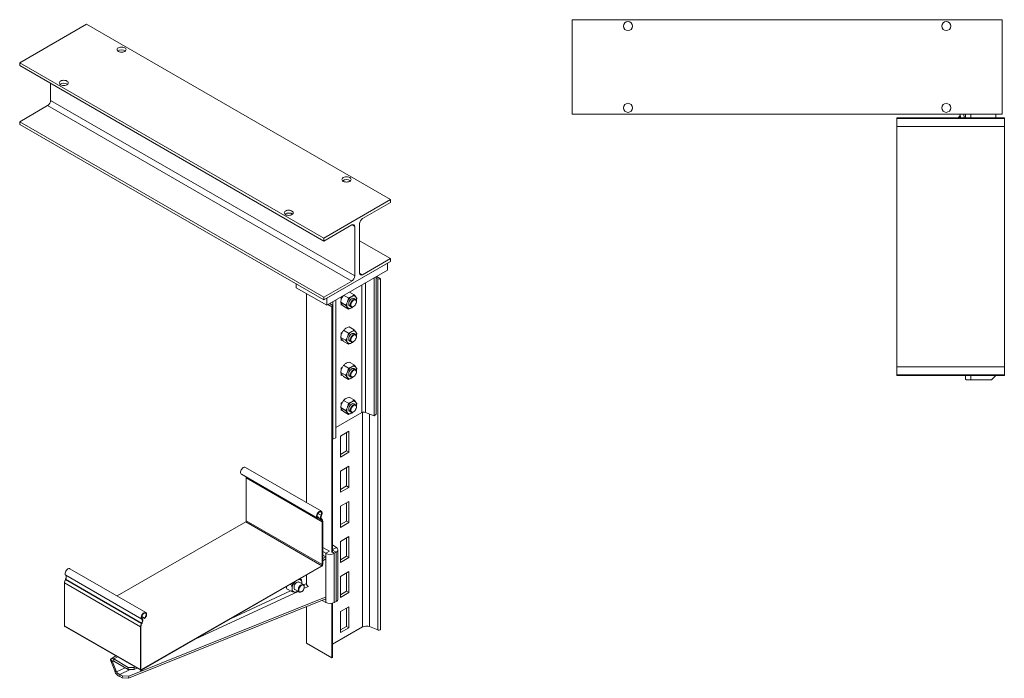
# Model space of a CAD drawing. Header units: millimetres. Extents: x 400 to 1545, y -5 to 1486.
# Tile 1 of 2: x 400 to 1545, y -5 to 761. Entities that reach past the tile are written whole.
import ezdxf

# ---------------------------------------------------------------- set-up
doc = ezdxf.new("R2010")
doc.units = ezdxf.units.MM

msp = doc.modelspace()

# ---------------------------------------------------------------- linework, layer by layer
at = {"color": 7, "linetype": 'Continuous', "lineweight": 15}
for p, q in [((477.8, 756.1), (400, 711.2)), ((831.3, 552), (477.8, 756.1)), ((1042.5, 761.3), (1042.5, 651.3)), ((1542.5, 761.3), (1042.5, 761.3)), ((1542.5, 761.3), (1542.5, 651.3)), ((753.5, 507.1), (400, 711.2)), ((400, 711.2), (400, 707.9)), ((753.5, 503.8), (400, 707.9)), ((436, 687.1), (436, 667.5)), ((436, 667.5), (789.6, 463.4)), ((432.5, 661.4), (400, 642.6)), ((786.1, 457.3), (432.5, 661.4)), ((753.5, 438.5), (400, 642.6)), ((400, 642.6), (400, 639.4)), ((1542.5, 651.3), (1042.5, 651.3)), ((1545.1, 647.3), (1420.1, 647.3)), ((1420.1, 646.2), (1420.1, 647.3)), ((1545.1, 646.2), (1420.1, 646.2)), ((1420.1, 637.1), (1420.1, 646.2)), ((1494, 649.6), (1493.4, 649.6)), ((1493.4, 647.3), (1493.4, 649.6)), ((1494.2, 647.3), (1493.9, 651.3)), ((1498.2, 647.3), (1497.9, 651.3)), ((1500.1, 647.3), (1500.1, 651.3)), ((1535.1, 647.3), (1535.1, 651.3)), ((1545.1, 646.2), (1545.1, 647.3)), ((1545.1, 637.1), (1545.1, 646.2)), ((753.5, 435.3), (400, 639.4)), ((1420.1, 637.1), (1545.1, 637.1)), ((1420.1, 637.1), (1420.1, 357.5)), ((1545.1, 637.1), (1545.1, 357.5)), ((831.3, 552), (753.5, 507.1)), ((831.3, 548.7), (831.3, 552)), ((831.3, 548.7), (798.8, 530)), ((786.1, 522.6), (753.5, 503.8)), ((789.6, 463.4), (789.6, 520.6)), ((795.3, 523.8), (795.3, 466.7)), ((753.5, 503.8), (753.5, 507.1)), ((831.3, 483.4), (795.3, 504.2)), ((798.8, 464.6), (831.3, 483.4)), ((831.3, 480.2), (831.3, 483.4)), ((831.3, 480.2), (753.5, 435.3)), ((757.1, 437.3), (827.8, 478.1)), ((757.1, 429.1), (827.8, 469.9)), ((827.8, 469.9), (827.8, 478.1)), ((812.1, 300.6), (812.1, 460.9)), ((814.4, 302.5), (814.4, 462.2)), ((816.5, 459.8), (814.4, 460.6)), ((815.1, 462.6), (819.7, 459.9)), ((816.5, 51.5), (816.5, 459.8)), ((819.7, 51.7), (819.7, 459.9)), ((721.7, 449.5), (721.7, 453.6)), ((721.7, 449.5), (757.1, 429.1)), ((753.5, 438.5), (786.1, 457.3)), ((733.4, 199.6), (733.4, 442.8)), ((753.5, 435.3), (753.5, 438.5)), ((757.1, 429.1), (757.1, 437.3)), ((767.5, 435.1), (767.5, 274.9)), ((775.3, 438.8), (774, 438.1)), ((774, 438.1), (774, 435.7)), ((777.1, 440.7), (782.3, 437.7)), ((783.7, 444.5), (788.8, 441.5)), ((784.6, 444.2), (784.4, 444.1)), ((784.6, 443.9), (784.6, 444.2)), ((790.5, 436), (788.6, 437.1)), ((791.4, 433.9), (792.1, 436.9)), ((763.1, 427.3), (758.5, 429.9)), ((760.8, 431.3), (763.4, 429.1)), ((763.1, 141.5), (763.1, 427.3)), ((763.8, 142.5), (763.8, 428.3)), ((764.2, 433.2), (764.2, 273.6)), ((773.3, 432.6), (779, 429.3)), ((774, 431.2), (774, 429.1)), ((774, 429.1), (775.1, 429.7)), ((776.6, 428), (782.3, 424.7)), ((783.6, 428.5), (785.5, 427.4)), ((788, 427.6), (788.3, 427.8)), ((791.5, 433.3), (791.5, 433.7)), ((783.1, 404), (788.8, 400.7)), ((784.6, 403.4), (784.4, 403.2)), ((784.6, 403.1), (784.6, 403.4)), ((773.3, 391.8), (779, 388.5)), ((775.3, 398), (774, 397.3)), ((774, 397.3), (774, 394.8)), ((774, 390.4), (774, 388.3)), ((776.6, 400.2), (782.3, 396.9)), ((790.5, 395.2), (788.6, 396.3)), ((791.4, 393), (792.1, 396)), ((791.5, 392.5), (791.5, 392.9)), ((774, 388.3), (775.1, 388.9)), ((776.6, 387.1), (782.3, 383.8)), ((783.6, 387.6), (785.5, 386.5)), ((788, 386.8), (788.3, 387)), ((775.3, 357.2), (774, 356.5)), ((774, 356.5), (774, 354)), ((776.6, 359.4), (782.3, 356.1)), ((783.1, 363.1), (788.8, 359.9)), ((784.6, 362.6), (784.4, 362.4)), ((784.6, 362.3), (784.6, 362.6)), ((790.5, 354.4), (788.6, 355.5)), ((791.4, 352.2), (792.1, 355.2)), ((1545.1, 357.5), (1420.1, 357.5)), ((1420.1, 348.4), (1420.1, 357.5)), ((1545.1, 348.4), (1545.1, 357.5)), ((773.3, 351), (779, 347.7)), ((774, 349.6), (774, 347.5)), ((774, 347.5), (775.1, 348.1)), ((776.6, 346.3), (782.3, 343)), ((783.6, 346.8), (785.5, 345.7)), ((788, 346), (788.3, 346.2)), ((791.5, 351.7), (791.5, 352.1)), ((1420.1, 348.4), (1545.1, 348.4)), ((1420.1, 347.3), (1420.1, 348.4)), ((1545.1, 347.3), (1420.1, 347.3)), ((1500.1, 343.4), (1500.1, 347.3)), ((1530.1, 342.3), (1535.1, 347.3)), ((1545.1, 347.3), (1545.1, 348.4)), ((1500.9, 342.3), (1506.1, 342.3)), ((1506.1, 342.3), (1530.1, 342.3)), ((783.1, 322.3), (788.8, 319)), ((784.6, 321.7), (784.4, 321.6)), ((784.6, 321.4), (784.6, 321.7)), ((773.3, 310.1), (779, 306.8)), ((775.3, 316.3), (774, 315.6)), ((774, 315.6), (774, 313.2)), ((776.6, 318.5), (782.3, 315.3)), ((790.5, 313.5), (788.6, 314.6)), ((791.4, 311.4), (792.1, 314.4)), ((791.5, 310.8), (791.5, 311.3)), ((767.5, 286.9), (797.7, 304.4)), ((774, 308.7), (774, 306.6)), ((774, 306.6), (775.1, 307.3)), ((776.6, 305.5), (782.3, 302.2)), ((783.6, 306), (785.5, 304.9)), ((788, 305.1), (788.3, 305.3)), ((802.2, 304.6), (812.1, 300.6)), ((814.4, 302.5), (812.1, 300.6)), ((764.2, 273.6), (767.5, 274.9)), ((782.9, 282.8), (773, 277)), ((773, 277), (773, 252.5)), ((780.1, 281.2), (780.1, 259.9)), ((782.9, 258.3), (782.9, 282.8)), ((764.2, 273.6), (763.8, 273.8)), ((780.1, 259.9), (773, 255.7)), ((773, 252.5), (782.9, 258.3)), ((782.9, 258.3), (780.1, 259.9)), ((750.8, 189.6), (662.4, 240.6)), ((782.9, 241.9), (773, 236.2)), ((782.9, 217.4), (782.9, 241.9)), ((657.8, 232.8), (746.2, 181.7)), ((773, 236.2), (773, 211.7)), ((780.1, 240.3), (780.1, 219)), ((751.9, 177.2), (663.5, 228.3)), ((663.5, 228.3), (663.5, 178.6)), ((780.1, 219), (773, 214.9)), ((782.9, 217.4), (780.1, 219)), ((773, 211.7), (782.9, 217.4)), ((782.9, 201.1), (773, 195.4)), ((773, 195.4), (773, 170.9)), ((780.1, 199.5), (780.1, 178.2)), ((782.9, 176.6), (782.9, 201.1)), ((747.8, 182.4), (746, 183.5)), ((750.5, 184.9), (751, 184.7)), ((662.8, 177.4), (513.3, 91.1)), ((751.2, 126.3), (662.8, 177.4)), ((751.9, 127.6), (663.5, 178.6)), ((747.7, 181.6), (747.8, 182.4)), ((751.1, 180.5), (750.6, 179.7)), ((750.6, 179.7), (750.9, 179.5)), ((750.9, 179.5), (751.3, 180.3)), ((751.1, 180.5), (751.3, 180.3)), ((752.5, 177.6), (751.9, 177.2)), ((751.9, 177.2), (751.9, 127.6)), ((752.5, 177.6), (752.5, 127.9)), ((780.1, 178.2), (773, 174.1)), ((773, 170.9), (782.9, 176.6)), ((782.9, 176.6), (780.1, 178.2)), ((768.5, 147.3), (763.8, 150.5)), ((782.9, 160.3), (773, 154.6)), ((773, 154.6), (773, 130.1)), ((780.1, 158.7), (780.1, 137.4)), ((782.9, 135.8), (782.9, 160.3)), ((752.5, 147.6), (760.3, 143.1)), ((752.5, 142.7), (756, 140.7)), ((752.5, 138.6), (756, 136.6)), ((756, 140.7), (760.3, 143.1)), ((756, 140.7), (756, 83.5)), ((763.9, 145.1), (763.8, 145.1)), ((763.9, 145.1), (768.5, 147.3)), ((765.9, 140.7), (768.1, 141.9)), ((765.9, 140.7), (765.9, 83.5)), ((768.1, 141.9), (768.1, 84.7)), ((770.1, 87.6), (770.1, 144.7)), ((751.2, 126.3), (541.7, 5.4)), ((751.2, 125.6), (751.2, 126.3)), ((751.9, 127.6), (752.5, 127.9)), ((752.5, 134.5), (756, 136.6)), ((752.5, 132.1), (756, 134.1)), ((756, 136.6), (756, 134.1)), ((780.1, 137.4), (773, 133.2)), ((773, 130.1), (782.9, 135.8)), ((782.9, 135.8), (780.1, 137.4)), ((541.9, 64), (453.5, 115.1)), ((546.7, 71.8), (458.3, 122.8)), ((751.2, 125.6), (541.7, 4.7)), ((733.4, 105.6), (733.4, 115.4)), ((782.9, 119.4), (773, 113.7)), ((780.1, 117.9), (780.1, 96.5)), ((782.9, 95), (782.9, 119.4)), ((540.4, 55.1), (452, 106.2)), ((452, 56.5), (452, 106.2)), ((453.2, 110.2), (453.4, 110.7)), ((541.5, 59.2), (453.2, 110.2)), ((541.8, 59.6), (453.4, 110.7)), ((714.7, 104.5), (716.3, 103.6)), ((724.6, 110.3), (725.2, 110.2)), ((730, 104.3), (725, 107.2)), ((726.1, 111.1), (727.6, 110.3)), ((728, 105.5), (728.1, 106.2)), ((728.1, 106.2), (728.1, 105.4)), ((773, 113.7), (773, 89.2)), ((710.6, 99.4), (716.3, 96.1)), ((711.1, 99.1), (711.1, 98.8)), ((711.1, 98.8), (711.4, 99)), ((720, 98.6), (725, 95.7)), ((723.2, 96.7), (722, 95.7)), ((727.5, 95.9), (727.8, 96.1)), ((731, 101.7), (731, 102.1)), ((780.1, 96.5), (773, 92.4)), ((773, 89.2), (782.9, 95)), ((782.9, 95), (780.1, 96.5)), ((756, 87.6), (526.7, -4.7)), ((756.3, 90.1), (526.9, -2.1)), ((756, 83.5), (751.9, 85.9)), ((763.1, 19), (763.1, 82.5)), ((763.8, 20), (763.8, 82.7)), ((768.1, 84.7), (765.9, 83.5)), ((733.4, 36.1), (733.4, 78.5)), ((782.9, 78.6), (773, 72.9)), ((773, 72.9), (773, 48.4)), ((780.1, 77), (780.1, 55.7)), ((782.9, 54.1), (782.9, 78.6)), ((541.5, 59.2), (541.8, 59.6)), ((541.5, 59.2), (542, 59)), ((545.2, 64.7), (541.8, 66.7)), ((542.3, 59.4), (541.8, 59.6)), ((545.1, 65.3), (541.9, 67.2)), ((542.4, 64.8), (541.9, 64)), ((542, 59), (542.3, 59.4)), ((545.1, 65.3), (545.2, 64.7)), ((540.4, 5.5), (452, 56.5)), ((452.4, 55.6), (540.8, 4.6)), ((541, 55.5), (540.4, 55.1)), ((540.4, 5.5), (540.4, 55.1)), ((541, 5.8), (541, 55.5)), ((798.5, 55), (763.8, 35)), ((780.1, 55.7), (773, 51.6)), ((773, 48.4), (782.9, 54.1)), ((782.9, 54.1), (780.1, 55.7)), ((816.5, 51.5), (806.8, 55.4)), ((763.1, 19), (733.4, 36.1)), ((505.6, 17.5), (507.4, 15.2)), ((507.9, 14.6), (505.8, 15.8)), ((510.5, 4), (505.8, 15.8)), ((511.8, 21.3), (506.3, 18.1)), ((512.6, 2.8), (507.9, 14.6)), ((509.3, 17.8), (526.2, 8)), ((509.3, 17.8), (509.3, 15.3)), ((509.3, 15.3), (526.2, 5.5)), ((512.6, 2.8), (510.5, 4)), ((526.2, 5.5), (526.2, 8)), ((526.2, 8), (533.3, 8)), ((533.3, 5.5), (526.2, 5.5)), ((533.3, 8), (534.1, 8.5)), ((533.3, 8), (533.3, 5.5)), ((533.3, 5.5), (536.2, 7.2)), ((540.4, 5.5), (541, 5.8)), ((541.7, 5.4), (541.7, 4.7)), ((516.5, -0.1), (516.3, -2.6)), ((519.2, -4.3), (516.3, -2.6)), ((519.4, -1.7), (516.5, -0.1)), ((519.2, -4.3), (519.4, -1.7)), ((526.7, -4.7), (519.2, -4.3)), ((519.4, -1.7), (526.9, -2.1)), ((526.9, -2.1), (526.7, -4.7))]:
    msp.add_line(p, q, dxfattribs=at)
at = {"color": 8, "linetype": 'Continuous', "lineweight": 15}
for p, q in [((1506.1, 647.3), (1506.1, 651.3)), ((789.6, 520.6), (786.1, 522.6)), ((795.3, 466.7), (798.8, 464.6)), ((797.7, 304.4), (797.7, 452.6)), ((802.2, 304.6), (802.2, 455.2)), ((1506.1, 342.3), (1506.1, 347.3)), ((798.5, 55), (798.5, 304.7)), ((806.8, 55.4), (806.8, 302.8)), ((750.5, 184.9), (746.8, 187)), ((750.6, 179.7), (747.4, 181.5)), ((750.9, 179.5), (747.4, 181.5)), ((763.7, 142), (765.9, 140.7)), ((768.1, 141.9), (763.8, 144.3)), ((763.9, 145.1), (763.9, 144.4)), ((733.4, 105.6), (730.3, 104.1)), ((604.1, 40.7), (723.7, 96.4)), ((714.9, 96.9), (645.9, 64.8)), ((730.6, 99.6), (735.5, 101.9)), ((507.9, 14.6), (509.3, 15.3)), ((509.3, 17.8), (513.6, 20.3)), ((522.8, 7.5), (512.6, 2.8)), ((516.5, -0.1), (528.6, 5.5)), ((541.7, 5.4), (541, 5.8))]:
    msp.add_line(p, q, dxfattribs=at)
at = {"color": 7, "linetype": 'Continuous', "lineweight": 15, "flags": 128}
for points in [[(522.1, 724.4), (523, 725), (523.5, 725.7), (523.7, 726.5), (523.5, 727.3), (523, 728), (522.1, 728.7), (521, 729.1), (519.8, 729.4), (518.4, 729.5), (517.1, 729.4), (515.8, 729.1), (514.7, 728.7), (513.9, 728), (513.4, 727.3), (513.2, 726.5), (513.4, 725.7), (513.9, 725), (514.7, 724.4), (515.8, 723.9), (517.1, 723.6), (518.4, 723.5), (519.8, 723.6), (521, 723.9), (522.1, 724.4)], [(455, 685.6), (455.8, 686.2), (456.3, 687), (456.5, 687.7), (456.3, 688.5), (455.8, 689.3), (455, 689.9), (453.9, 690.4), (452.6, 690.7), (451.2, 690.8), (449.9, 690.7), (448.6, 690.4), (447.5, 689.9), (446.7, 689.3), (446.2, 688.5), (446, 687.7), (446.2, 687), (446.7, 686.2), (447.5, 685.6), (448.6, 685.1), (449.9, 684.8), (451.2, 684.7), (452.6, 684.8), (453.9, 685.1), (455, 685.6)], [(1493.4, 649.6), (1491.9, 647.5), (1491.8, 647.3)], [(783.8, 573.3), (784.6, 574), (785.1, 574.7), (785.3, 575.5), (785.1, 576.3), (784.6, 577), (783.8, 577.6), (782.7, 578.1), (781.4, 578.4), (780.1, 578.5), (778.7, 578.4), (777.4, 578.1), (776.3, 577.6), (775.5, 577), (775, 576.3), (774.8, 575.5), (775, 574.7), (775.5, 574), (776.3, 573.3), (777.4, 572.9), (778.7, 572.6), (780.1, 572.5), (781.4, 572.6), (782.7, 572.9), (783.8, 573.3)], [(716.6, 534.6), (717.4, 535.2), (717.9, 535.9), (718.1, 536.7), (717.9, 537.5), (717.4, 538.2), (716.6, 538.8), (715.5, 539.3), (714.2, 539.6), (712.9, 539.7), (711.5, 539.6), (710.3, 539.3), (709.2, 538.8), (708.3, 538.2), (707.8, 537.5), (707.6, 536.7), (707.8, 535.9), (708.3, 535.2), (709.2, 534.6), (710.3, 534.1), (711.5, 533.8), (712.9, 533.7), (714.2, 533.8), (715.5, 534.1), (716.6, 534.6)], [(788.6, 437.1), (788.4, 437.2), (787.6, 437.4), (786.7, 437.2), (785.7, 436.7), (784.8, 435.9), (784, 434.9), (783.3, 433.7), (782.8, 432.4), (782.6, 431.2), (782.6, 430.1), (782.9, 429.2), (783.4, 428.6), (783.6, 428.5)], [(788, 427.6), (787, 427.2), (786.1, 427.1), (785.4, 427.4), (784.8, 428), (784.5, 428.9), (784.4, 429.9), (784.6, 431.1), (785.1, 432.4), (785.7, 433.6), (786.6, 434.6), (787.5, 435.5), (788.5, 436), (789.4, 436.3), (790.2, 436.2), (790.9, 435.7), (791.3, 435), (791.5, 434), (791.5, 433.7)], [(788.3, 427.8), (789.2, 428.5), (790, 429.4), (790.7, 430.5), (791.2, 431.6), (791.5, 432.8), (791.5, 433.8), (791.2, 434.7), (790.7, 435.3), (790, 435.6), (789.2, 435.5), (788.3, 435.2), (787.4, 434.5), (786.6, 433.6), (785.9, 432.5), (785.4, 431.3), (785.2, 430.2), (785.2, 429.2), (785.4, 428.3), (785.9, 427.7), (786.6, 427.4), (787.4, 427.4), (788.3, 427.8)], [(763.4, 429.1), (763.6, 428.9), (763.8, 428.7), (763.8, 428.4), (763.8, 428.2), (763.8, 427.9), (763.6, 427.7), (763.4, 427.5), (763.1, 427.3)], [(788.6, 396.3), (788.4, 396.4), (787.6, 396.5), (786.7, 396.4), (785.7, 395.9), (784.8, 395.1), (784, 394), (783.3, 392.9), (782.8, 391.6), (782.6, 390.4), (782.6, 389.3), (782.9, 388.4), (783.4, 387.8), (783.6, 387.6)], [(788, 386.8), (787, 386.4), (786.1, 386.3), (785.4, 386.6), (784.8, 387.2), (784.5, 388), (784.4, 389.1), (784.6, 390.3), (785.1, 391.6), (785.7, 392.7), (786.6, 393.8), (787.5, 394.6), (788.5, 395.2), (789.4, 395.4), (790.2, 395.3), (790.9, 394.9), (791.3, 394.2), (791.5, 393.2), (791.5, 392.9)], [(788.3, 387), (789.2, 387.7), (790, 388.6), (790.7, 389.6), (791.2, 390.8), (791.5, 392), (791.5, 393), (791.2, 393.9), (790.7, 394.5), (790, 394.7), (789.2, 394.7), (788.3, 394.3), (787.4, 393.7), (786.6, 392.8), (785.9, 391.7), (785.4, 390.5), (785.2, 389.4), (785.2, 388.3), (785.4, 387.5), (785.9, 386.9), (786.6, 386.6), (787.4, 386.6), (788.3, 387)], [(788.6, 355.5), (788.4, 355.5), (787.6, 355.7), (786.7, 355.5), (785.7, 355), (784.8, 354.2), (784, 353.2), (783.3, 352), (782.8, 350.8), (782.6, 349.6), (782.6, 348.5), (782.9, 347.6), (783.4, 346.9), (783.6, 346.8)], [(788, 346), (787, 345.6), (786.1, 345.5), (785.4, 345.8), (784.8, 346.4), (784.5, 347.2), (784.4, 348.3), (784.6, 349.5), (785.1, 350.7), (785.7, 351.9), (786.6, 353), (787.5, 353.8), (788.5, 354.4), (789.4, 354.6), (790.2, 354.5), (790.9, 354.1), (791.3, 353.3), (791.5, 352.4), (791.5, 352.1)], [(788.3, 346.2), (789.2, 346.8), (790, 347.7), (790.7, 348.8), (791.2, 350), (791.5, 351.1), (791.5, 352.2), (791.2, 353), (790.7, 353.6), (790, 353.9), (789.2, 353.9), (788.3, 353.5), (787.4, 352.8), (786.6, 351.9), (785.9, 350.9), (785.4, 349.7), (785.2, 348.5), (785.2, 347.5), (785.4, 346.6), (785.9, 346), (786.6, 345.8), (787.4, 345.8), (788.3, 346.2)], [(788.6, 314.6), (788.4, 314.7), (787.6, 314.9), (786.7, 314.7), (785.7, 314.2), (784.8, 313.4), (784, 312.4), (783.3, 311.2), (782.8, 310), (782.6, 308.8), (782.6, 307.7), (782.9, 306.8), (783.4, 306.1), (783.6, 306)], [(788, 305.1), (787, 304.7), (786.1, 304.7), (785.4, 304.9), (784.8, 305.5), (784.5, 306.4), (784.4, 307.5), (784.6, 308.7), (785.1, 309.9), (785.7, 311.1), (786.6, 312.1), (787.5, 313), (788.5, 313.5), (789.4, 313.8), (790.2, 313.7), (790.9, 313.2), (791.3, 312.5), (791.5, 311.5), (791.5, 311.3)], [(788.3, 305.3), (789.2, 306), (790, 306.9), (790.7, 308), (791.2, 309.2), (791.5, 310.3), (791.5, 311.4), (791.2, 312.2), (790.7, 312.8), (790, 313.1), (789.2, 313.1), (788.3, 312.7), (787.4, 312), (786.6, 311.1), (785.9, 310), (785.4, 308.9), (785.2, 307.7), (785.2, 306.7), (785.4, 305.8), (785.9, 305.2), (786.6, 304.9), (787.4, 305), (788.3, 305.3)], [(657.8, 232.8), (657.7, 232.8), (657.2, 233.4), (656.9, 234.2), (656.9, 235.3), (657.2, 236.5), (657.6, 237.6), (658.3, 238.7), (659.1, 239.7), (660, 240.4), (660.9, 240.8), (661.8, 240.8), (662.4, 240.6)], [(747.7, 181.6), (746.8, 181.5), (746.1, 181.8), (745.6, 182.4), (745.3, 183.2), (745.3, 184.3), (745.5, 185.4), (746, 186.6), (746.7, 187.7), (747.5, 188.6), (748.4, 189.3), (749.3, 189.7), (750.2, 189.8), (750.9, 189.5), (751.4, 189), (751.7, 188.1), (751.7, 187.1), (751.5, 185.9), (751, 184.7)], [(747.8, 182.4), (747.1, 182.4), (746.5, 182.7), (746.1, 183.3), (745.9, 184.1), (746, 185.1), (746.4, 186.2), (747, 187.2), (747.7, 188.1), (748.5, 188.7), (749.3, 189), (750.1, 188.9), (750.6, 188.6), (751, 187.9), (751.1, 187), (750.9, 186), (750.5, 184.9)], [(750.5, 184.9), (750.1, 184.1), (749.9, 183.3), (749.7, 182.5), (749.7, 181.8), (749.8, 181.1), (750, 180.5), (750.2, 180), (750.6, 179.7)], [(751, 184.7), (750.7, 184.1), (750.5, 183.4), (750.4, 182.8), (750.3, 182.2), (750.4, 181.6), (750.5, 181.1), (750.8, 180.7), (751.1, 180.5)], [(768.1, 141.9), (768.9, 142.5), (769.5, 143.1), (769.9, 143.8), (770.1, 144.6), (770, 145.3), (769.7, 146), (769.2, 146.7), (768.5, 147.3)], [(453.5, 115.1), (453, 115.7), (452.8, 116.6), (452.8, 117.6), (453.1, 118.8), (453.6, 120), (454.3, 121.1), (455.2, 122), (456.1, 122.6), (457, 123), (457.8, 123), (458.3, 122.8)], [(725, 107.2), (724.8, 107.3), (724.1, 107.5), (723.1, 107.3), (722.2, 106.8), (721.2, 106), (720.4, 105), (719.7, 103.9), (719.2, 102.6), (719, 101.4), (719, 100.3), (719.2, 99.4), (719.7, 98.7), (720, 98.6)], [(719.6, 106.9), (720.2, 107.6), (720.5, 107.9)], [(723.9, 98), (724.1, 99.2), (724.4, 100.4), (725.1, 101.6), (725.8, 102.7), (726.7, 103.6), (727.7, 104.2), (728.7, 104.5), (729.5, 104.5), (730.2, 104.2), (730.7, 103.5), (731, 102.6), (731, 102.1)], [(724.4, 110.2), (724.6, 110.2), (725.2, 110.2)], [(724.6, 98), (724.8, 97), (725.1, 96.3), (725.7, 95.8), (726.5, 95.7), (727.4, 95.9), (728.3, 96.4), (729.1, 97.2), (729.9, 98.2), (730.5, 99.4), (730.9, 100.5), (731, 101.7), (730.9, 102.6), (730.5, 103.3), (729.9, 103.8), (729.1, 103.9), (728.3, 103.7), (727.4, 103.2), (726.5, 102.4), (725.7, 101.4), (725.1, 100.3), (724.8, 99.1), (724.6, 98)], [(727.5, 95.9), (726.7, 95.6), (725.8, 95.5), (725.1, 95.6), (724.4, 96.2), (724.1, 97), (723.9, 98)], [(541.9, 64), (541.4, 64.7), (541.2, 65.5), (541.2, 66.6), (541.5, 67.8), (542, 69), (542.7, 70), (543.6, 70.9), (544.5, 71.6), (545.4, 71.9), (546.2, 72), (546.9, 71.6), (547.3, 71), (547.6, 70.1), (547.6, 69.1), (547.3, 67.9), (546.8, 66.7), (546.1, 65.6), (545.2, 64.7)], [(542.4, 64.8), (542, 65.4), (541.8, 66.2), (541.9, 67.2), (542.3, 68.3), (542.8, 69.3), (543.5, 70.2), (544.4, 70.8), (545.2, 71.1), (545.9, 71.1), (546.5, 70.8), (546.9, 70.1), (547, 69.3), (546.8, 68.2), (546.4, 67.2), (545.8, 66.2), (545.1, 65.3)], [(542.3, 59.4), (542.6, 60.2), (542.9, 61), (543.1, 61.8), (543.2, 62.6), (543.2, 63.3), (543, 63.9), (542.8, 64.4), (542.4, 64.8)]]:
    msp.add_lwpolyline(points, dxfattribs=at)
at = {"color": 7, "linetype": 'Continuous', "lineweight": 15}
for centre in [(1107.5, 753.8), (1477.5, 753.8), (1107.5, 658.8), (1477.5, 658.8)]:
    msp.add_circle(centre, 5.25, dxfattribs=at)
for centre, radius, start, end in [((518.4, 718.9), 7.48, 53.7315, 126.2685), ((451.2, 680.1), 7.48, 53.7316, 126.2684), ((428.4, 667.9), 7.68, 302.605, 357.3949), ((780.1, 567.8), 7.48, 53.7315, 126.2685), ((712.9, 529), 7.48, 53.7315, 126.2685), ((802.9, 523.5), 7.68, 122.6057, 177.3943), ((787.4, 520.9), 2.18, 350.7867, 129.2029), ((781.9, 463.8), 7.68, 302.605, 357.3949), ((797.4, 466.3), 2.18, 170.785, 309.2043), ((817.9, 463.4), 3.91, 248.6937, 297.0889), ((792.7, 429), 12.3, 122.6385, 159.7724), ((788.3, 436.6), 3.52, 40.5337, 129.2471), ((785.6, 435.9), 6.15, 343.2367, 29.4111), ((787.7, 430), 7.3, 153.4367, 206.5633), ((783.8, 429), 3.52, 220.5338, 309.247), ((781.3, 434.3), 9.36, 300.5391, 312.6555), ((787.7, 389.1), 7.3, 153.4367, 206.5633), ((792.7, 388.2), 12.3, 122.6377, 159.7732), ((788.3, 395.8), 3.52, 40.5321, 129.2487), ((785.6, 395), 6.15, 343.2367, 29.4111), ((783.8, 388.2), 3.52, 220.5333, 309.2487), ((781.3, 393.5), 9.36, 300.5361, 312.6562), ((792.7, 347.3), 12.3, 122.6377, 159.7732), ((788.3, 355), 3.52, 40.5321, 129.2487), ((785.6, 354.2), 6.15, 343.2367, 29.4113), ((787.7, 348.3), 7.3, 153.4363, 206.5637), ((783.8, 347.3), 3.52, 220.5322, 309.2486), ((781.3, 352.7), 9.36, 300.5361, 312.6562), ((787.7, 307.5), 7.3, 153.4367, 206.5633), ((792.7, 306.5), 12.3, 122.6376, 159.7728), ((788.3, 314.1), 3.52, 40.5332, 129.2488), ((785.6, 313.4), 6.15, 343.2367, 29.4111), ((783.8, 306.5), 3.52, 220.5322, 309.2486), ((781.3, 311.8), 9.35, 300.5297, 312.6649), ((800.2, 299.5), 5.47, 68.6939, 117.0887), ((659.9, 228.3), 3.55, 358.8794, 21.4465), ((662, 178.7), 1.54, 302.6072, 357.3928), ((749.3, 177.5), 2.61, 354.7449, 51.9895), ((749.5, 177.9), 3.07, 354.7437, 51.9908), ((761, 150.2), 10.8, 242.6096, 297.3904), ((763.7, 144.7), 0.424, 292.9375, 61.9974), ((749.6, 128.1), 2.92, 302.6052, 357.3948), ((750.3, 127.6), 1.54, 302.6072, 357.3928), ((450.5, 112.9), 3.72, 321.955, 34.7624), ((460.6, 105.9), 8.59, 149.7171, 178.1228), ((729, 99.1), 12.2, 140.4905, 177.7489), ((724.7, 106.8), 3.49, 351.2789, 80.5711), ((720.2, 99.1), 3.49, 171.2794, 260.5703), ((719.7, 101), 5.41, 269.3963, 308.2499), ((761, 93.1), 10.8, 242.6096, 297.3904), ((766.7, 87.9), 3.48, 294.009, 354.6709), ((549, 54.9), 8.59, 149.7171, 178.1228), ((548.3, 55.3), 7.3, 149.7188, 178.1208), ((538.9, 61.9), 3.72, 321.955, 34.7624), ((452.8, 56.4), 0.864, 170.7814, 237.9048), ((803.1, 45.9), 10.2, 68.6939, 117.0887), ((817.9, 55.1), 3.91, 248.6937, 297.0889), ((507.6, 15.7), 2.64, 50.7516, 139.4673), ((508.4, 14.3), 1.32, 50.7517, 139.4679), ((762.6, 20.1), 1.26, 294.3326, 354.3475), ((541.2, 5.3), 0.83, 170.7837, 309.2056), ((541.4, 5.8), 0.437, 170.7913, 309.2009)]:
    msp.add_arc(centre, radius, start, end, dxfattribs=at)
for centre, major_axis, ratio, start_param, end_param in [((1506.1, 343.4), (6, 0), 0.37037, 3.141593, 3.665191), ((510.1, 13.3), (-4.26, 4.45), 0.345502, 0.177583, 0.701182), ((510.1, 13.3), (2.63, -1.94), 0.126227, 3.348503, 3.872101)]:
    msp.add_ellipse(centre, major_axis=major_axis, ratio=ratio, start_param=start_param, end_param=end_param, dxfattribs=at)
for points, knots in [([(773.3, 432.6), (773.4, 433), (773.6, 434.6), (774.1, 436), (774.4, 437.1)], [0, 0, 0, 0, 0.2575493, 1, 1, 1, 1]), ([(774.4, 437.1), (774.6, 437.5), (775, 438.5), (775.6, 439.5), (776, 440.1)], [0, 0, 0, 0, 0.360083, 1, 1, 1, 1]), ([(781.2, 433.2), (781.3, 433.6), (781.8, 435.1), (782.1, 436.6), (782.3, 437.7)], [0, 0, 0, 0, 0.268633, 1, 1, 1, 1]), ([(782.3, 437.7), (783, 438), (784.3, 438.4), (785.5, 439), (786.1, 439.3)], [0, 0, 0, 0, 0.495458, 1, 1, 1, 1]), ([(786.1, 439.3), (786.1, 439.4), (786.7, 439.7), (787.7, 440.4), (788.5, 441.1), (788.8, 441.5)], [0, 0, 0, 0, 0.070087, 0.530782, 1, 1, 1, 1]), ([(788.8, 441.5), (789.2, 441), (790.1, 440.1), (790.7, 439.3), (791, 438.9)], [0, 0, 0, 0, 0.495461, 1, 1, 1, 1]), ([(791, 438.9), (791, 438.8), (791.3, 438.4), (791.7, 437.7), (792, 437.1), (792.1, 436.9)], [0, 0, 0, 0, 0.070086, 0.530786, 1, 1, 1, 1]), ([(774.4, 430.6), (774.4, 430.6), (774.1, 431.1), (773.7, 431.8), (773.4, 432.3), (773.3, 432.6)], [0, 0, 0, 0, 0.070085, 0.530785, 1, 1, 1, 1]), ([(776.6, 428), (776.2, 428.4), (775.4, 429.4), (774.8, 430.2), (774.4, 430.6)], [0, 0, 0, 0, 0.4954622, 1, 1, 1, 1]), ([(779, 429.3), (779.2, 429.6), (780.1, 430.8), (780.7, 432.2), (781.2, 433.2)], [0, 0, 0, 0, 0.257549, 1, 1, 1, 1]), ([(781.2, 426.7), (781.1, 426.8), (780.8, 427.2), (780.2, 428), (779.4, 428.9), (779, 429.3)], [0, 0, 0, 0, 0.070085, 0.530785, 1, 1, 1, 1]), ([(782.3, 424.7), (782.2, 425), (781.9, 425.6), (781.4, 426.3), (781.2, 426.7)], [0, 0, 0, 0, 0.4954622, 1, 1, 1, 1]), ([(786.1, 426.3), (786, 426.2), (785.4, 425.9), (784.2, 425.3), (782.9, 424.9), (782.3, 424.7)], [0, 0, 0, 0, 0.070087, 0.530784, 1, 1, 1, 1]), ([(787.9, 427.6), (787.8, 427.5), (787.3, 427), (786.6, 426.6), (786.1, 426.3)], [0, 0, 0, 0, 0.194126, 1, 1, 1, 1]), ([(776.6, 400.2), (777, 400.6), (777.8, 401.4), (778.8, 402), (779.3, 402.4)], [0, 0, 0, 0, 0.495458, 1, 1, 1, 1]), ([(779.3, 402.4), (779.4, 402.4), (780, 402.8), (781.2, 403.3), (782.5, 403.8), (783.1, 404)], [0, 0, 0, 0, 0.070087, 0.530782, 1, 1, 1, 1]), ([(773.3, 391.8), (773.4, 392.2), (773.6, 393.7), (774.1, 395.2), (774.4, 396.3)], [0, 0, 0, 0, 0.25756, 1, 1, 1, 1]), ([(774.4, 389.8), (774.4, 389.8), (774.1, 390.2), (773.7, 390.9), (773.4, 391.5), (773.3, 391.8)], [0, 0, 0, 0, 0.070085, 0.530785, 1, 1, 1, 1]), ([(774.4, 396.3), (774.6, 396.7), (775.2, 398.1), (776, 399.3), (776.6, 400.2)], [0, 0, 0, 0, 0.2686335, 1, 1, 1, 1]), ([(776.6, 387.1), (776.2, 387.6), (775.4, 388.5), (774.8, 389.3), (774.4, 389.8)], [0, 0, 0, 0, 0.495457, 1, 1, 1, 1]), ([(779, 388.5), (779.2, 388.8), (780.1, 390), (780.7, 391.4), (781.2, 392.4)], [0, 0, 0, 0, 0.25756, 1, 1, 1, 1]), ([(781.2, 392.4), (781.3, 392.8), (781.8, 394.2), (782.1, 395.8), (782.3, 396.9)], [0, 0, 0, 0, 0.268633, 1, 1, 1, 1]), ([(782.3, 396.9), (783, 397.1), (784.3, 397.6), (785.5, 398.2), (786.1, 398.5)], [0, 0, 0, 0, 0.495458, 1, 1, 1, 1]), ([(786.1, 398.5), (786.1, 398.5), (786.7, 398.9), (787.7, 399.6), (788.5, 400.3), (788.8, 400.7)], [0, 0, 0, 0, 0.070087, 0.530782, 1, 1, 1, 1]), ([(788.8, 400.7), (789.2, 400.2), (790.1, 399.3), (790.7, 398.5), (791, 398.1)], [0, 0, 0, 0, 0.495451, 1, 1, 1, 1]), ([(791, 398.1), (791, 398), (791.3, 397.6), (791.7, 396.9), (792, 396.3), (792.1, 396)], [0, 0, 0, 0, 0.0700856, 0.5307749, 1, 1, 1, 1]), ([(781.2, 385.9), (781.1, 385.9), (780.8, 386.4), (780.2, 387.2), (779.4, 388.1), (779, 388.5)], [0, 0, 0, 0, 0.070085, 0.530785, 1, 1, 1, 1]), ([(782.3, 383.8), (782.2, 384.1), (781.9, 384.7), (781.4, 385.5), (781.2, 385.9)], [0, 0, 0, 0, 0.495457, 1, 1, 1, 1]), ([(786.1, 385.4), (786, 385.4), (785.4, 385.1), (784.2, 384.5), (782.9, 384.1), (782.3, 383.8)], [0, 0, 0, 0, 0.070087, 0.530784, 1, 1, 1, 1]), ([(787.9, 386.8), (787.8, 386.7), (787.3, 386.2), (786.6, 385.8), (786.1, 385.4)], [0, 0, 0, 0, 0.194126, 1, 1, 1, 1]), ([(773.3, 351), (773.4, 351.4), (773.6, 352.9), (774.1, 354.4), (774.4, 355.5)], [0, 0, 0, 0, 0.257552, 1, 1, 1, 1]), ([(774.4, 355.5), (774.6, 355.8), (775.2, 357.2), (776, 358.5), (776.6, 359.4)], [0, 0, 0, 0, 0.2686335, 1, 1, 1, 1]), ([(776.6, 359.4), (777, 359.8), (777.8, 360.5), (778.8, 361.2), (779.3, 361.6)], [0, 0, 0, 0, 0.495458, 1, 1, 1, 1]), ([(779.3, 361.6), (779.4, 361.6), (780, 361.9), (781.2, 362.5), (782.5, 362.9), (783.1, 363.1)], [0, 0, 0, 0, 0.070087, 0.530782, 1, 1, 1, 1]), ([(781.2, 351.6), (781.3, 352), (781.8, 353.4), (782.1, 355), (782.3, 356.1)], [0, 0, 0, 0, 0.268633, 1, 1, 1, 1]), ([(782.3, 356.1), (783, 356.3), (784.3, 356.8), (785.5, 357.4), (786.1, 357.7)], [0, 0, 0, 0, 0.495458, 1, 1, 1, 1]), ([(786.1, 357.7), (786.1, 357.7), (786.7, 358.1), (787.7, 358.8), (788.5, 359.5), (788.8, 359.9)], [0, 0, 0, 0, 0.070087, 0.530782, 1, 1, 1, 1]), ([(788.8, 359.9), (789.2, 359.4), (790.1, 358.5), (790.7, 357.7), (791, 357.2)], [0, 0, 0, 0, 0.495451, 1, 1, 1, 1]), ([(791, 357.2), (791, 357.2), (791.3, 356.8), (791.7, 356), (792, 355.5), (792.1, 355.2)], [0, 0, 0, 0, 0.070086, 0.530781, 1, 1, 1, 1]), ([(774.4, 348.9), (774.4, 349), (774.1, 349.4), (773.7, 350.1), (773.4, 350.7), (773.3, 351)], [0, 0, 0, 0, 0.070085, 0.530774, 1, 1, 1, 1]), ([(776.6, 346.3), (776.2, 346.8), (775.4, 347.7), (774.8, 348.5), (774.4, 348.9)], [0, 0, 0, 0, 0.495451, 1, 1, 1, 1]), ([(779, 347.7), (779.2, 348), (780.1, 349.2), (780.7, 350.6), (781.2, 351.6)], [0, 0, 0, 0, 0.257552, 1, 1, 1, 1]), ([(781.2, 345), (781.1, 345.1), (780.8, 345.5), (780.2, 346.4), (779.4, 347.2), (779, 347.7)], [0, 0, 0, 0, 0.070085, 0.530774, 1, 1, 1, 1]), ([(782.3, 343), (782.2, 343.3), (781.9, 343.9), (781.4, 344.7), (781.2, 345)], [0, 0, 0, 0, 0.495451, 1, 1, 1, 1]), ([(786.1, 344.6), (786, 344.6), (785.4, 344.2), (784.2, 343.7), (782.9, 343.2), (782.3, 343)], [0, 0, 0, 0, 0.070087, 0.530784, 1, 1, 1, 1]), ([(787.9, 345.9), (787.8, 345.8), (787.3, 345.4), (786.6, 344.9), (786.1, 344.6)], [0, 0, 0, 0, 0.194126, 1, 1, 1, 1]), ([(776.6, 318.5), (777, 318.9), (777.8, 319.7), (778.8, 320.4), (779.3, 320.7)], [0, 0, 0, 0, 0.495458, 1, 1, 1, 1]), ([(779.3, 320.7), (779.4, 320.8), (780, 321.1), (781.2, 321.7), (782.5, 322.1), (783.1, 322.3)], [0, 0, 0, 0, 0.070087, 0.530782, 1, 1, 1, 1]), ([(773.3, 310.1), (773.4, 310.5), (773.6, 312.1), (774.1, 313.5), (774.4, 314.6)], [0, 0, 0, 0, 0.2575493, 1, 1, 1, 1]), ([(774.4, 308.1), (774.4, 308.2), (774.1, 308.6), (773.7, 309.3), (773.4, 309.9), (773.3, 310.1)], [0, 0, 0, 0, 0.070085, 0.530774, 1, 1, 1, 1]), ([(774.4, 314.6), (774.6, 315), (775.2, 316.4), (776, 317.6), (776.6, 318.5)], [0, 0, 0, 0, 0.268636, 1, 1, 1, 1]), ([(779, 306.8), (779.2, 307.1), (780.1, 308.3), (780.7, 309.7), (781.2, 310.8)], [0, 0, 0, 0, 0.257549, 1, 1, 1, 1]), ([(781.2, 310.8), (781.3, 311.1), (781.8, 312.6), (782.1, 314.1), (782.3, 315.3)], [0, 0, 0, 0, 0.268636, 1, 1, 1, 1]), ([(782.3, 315.3), (783, 315.5), (784.3, 315.9), (785.5, 316.5), (786.1, 316.8)], [0, 0, 0, 0, 0.495458, 1, 1, 1, 1]), ([(786.1, 316.8), (786.1, 316.9), (786.7, 317.2), (787.7, 317.9), (788.5, 318.7), (788.8, 319)], [0, 0, 0, 0, 0.070087, 0.530782, 1, 1, 1, 1]), ([(788.8, 319), (789.2, 318.6), (790.1, 317.6), (790.7, 316.8), (791, 316.4)], [0, 0, 0, 0, 0.495456, 1, 1, 1, 1]), ([(791, 316.4), (791, 316.4), (791.3, 315.9), (791.7, 315.2), (792, 314.7), (792.1, 314.4)], [0, 0, 0, 0, 0.070086, 0.530786, 1, 1, 1, 1]), ([(776.6, 305.5), (776.2, 305.9), (775.4, 306.9), (774.8, 307.7), (774.4, 308.1)], [0, 0, 0, 0, 0.4954622, 1, 1, 1, 1]), ([(781.2, 304.2), (781.1, 304.3), (780.8, 304.7), (780.2, 305.5), (779.4, 306.4), (779, 306.8)], [0, 0, 0, 0, 0.070085, 0.530774, 1, 1, 1, 1]), ([(782.3, 302.2), (782.2, 302.5), (781.9, 303.1), (781.4, 303.8), (781.2, 304.2)], [0, 0, 0, 0, 0.4954622, 1, 1, 1, 1]), ([(786.1, 303.8), (786, 303.7), (785.4, 303.4), (784.2, 302.8), (782.9, 302.4), (782.3, 302.2)], [0, 0, 0, 0, 0.070087, 0.530784, 1, 1, 1, 1]), ([(787.9, 305.1), (787.8, 305), (787.3, 304.5), (786.6, 304.1), (786.1, 303.8)], [0, 0, 0, 0, 0.194126, 1, 1, 1, 1]), ([(716.3, 103.6), (716.9, 104.1), (718.1, 105.1), (719.1, 106.3), (719.6, 106.9)], [0, 0, 0, 0, 0.4954579, 1, 1, 1, 1]), ([(716.8, 99.6), (716.8, 99.9), (716.8, 101.2), (716.5, 102.6), (716.3, 103.6)], [0, 0, 0, 0, 0.268634, 1, 1, 1, 1]), ([(719.6, 106.9), (719.7, 107), (719.9, 107.2), (720, 107.5), (720.2, 107.7)], [0, 0, 0, 0, 0.315666, 1, 1, 1, 1]), ([(725.2, 110.2), (725.3, 110.2), (725.8, 110.2), (726.7, 110.2), (727.3, 110.2), (727.6, 110.3)], [0, 0, 0, 0, 0.070089, 0.530782, 1, 1, 1, 1]), ([(728.1, 106.2), (728.1, 106.6), (728.1, 107.9), (727.8, 109.3), (727.6, 110.3)], [0, 0, 0, 0, 0.268634, 1, 1, 1, 1]), ([(735.7, 102), (735.5, 102.1), (734.9, 102.4), (734.3, 103.2), (733.7, 104.1), (733.5, 104.9), (733.4, 105.4), (733.4, 105.6)], [0, 0, 0, 0, 0.216339, 0.432678, 0.649002, 0.865326, 1, 1, 1, 1]), ([(710.6, 99.4), (710.5, 99.8), (710.3, 100.7), (710.3, 101.5), (710.2, 102)], [0, 0, 0, 0, 0.409695, 1, 1, 1, 1]), ([(716.3, 96.1), (716.4, 96.4), (716.7, 97.4), (716.8, 98.7), (716.8, 99.6)], [0, 0, 0, 0, 0.257555, 1, 1, 1, 1]), ([(719.7, 95.6), (719.6, 95.6), (719.1, 95.7), (718, 95.8), (716.9, 96), (716.3, 96.1)], [0, 0, 0, 0, 0.070083, 0.530782, 1, 1, 1, 1]), ([(722, 95.7), (721.7, 95.6), (721, 95.6), (720.1, 95.6), (719.7, 95.6)], [0, 0, 0, 0, 0.495462, 1, 1, 1, 1]), ([(510.5, 4), (510.6, 3.4), (510.9, 2.3), (512.1, 0.5), (513.6, -1.1), (515.1, -2.2), (516, -2.5), (516.3, -2.6)], [0, 0, 0, 0, 0.224705, 0.449448, 0.67419, 0.898933, 1, 1, 1, 1]), ([(512.6, 2.8), (512.8, 2.5), (513.2, 1.9), (514.2, 1), (515.3, 0.3), (516.2, 0), (516.5, -0.1)], [0, 0, 0, 0, 0.276926, 0.529654, 0.782319, 1, 1, 1, 1])]:
    msp.add_open_spline(points, degree=3, knots=knots, dxfattribs=at)

doc.saveas('drawing.dxf')
